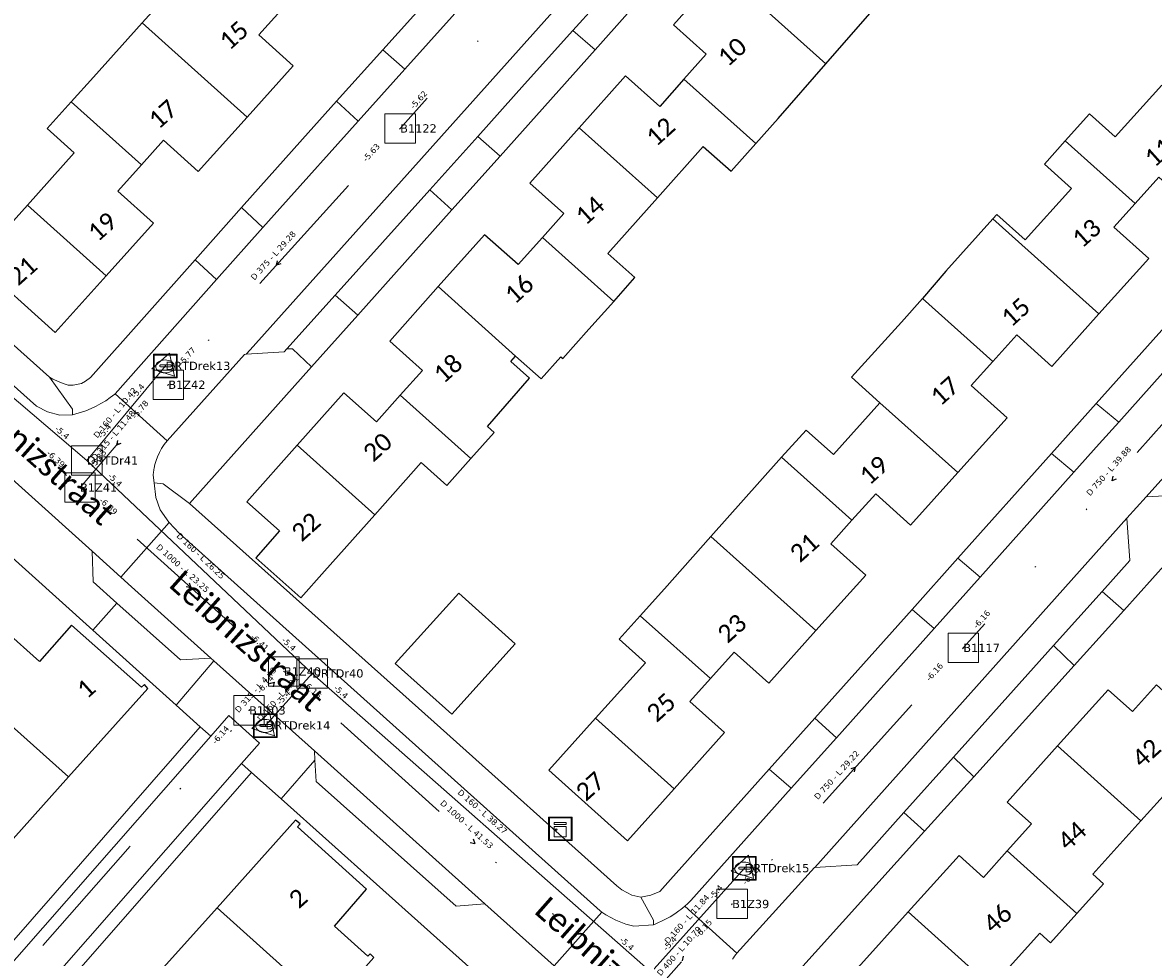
# Model space of a CAD drawing. Header units: metres. Extents: x 113074 to 114313, y 482627 to 483855.
# Tile 25 of 78: x 113258 to 113354, y 483353 to 483432. Entities that reach past the tile are written whole.
import ezdxf
from ezdxf.enums import TextEntityAlignment as Align

# ---------------------------------------------------------------- set-up
doc = ezdxf.new("R2010")
doc.units = ezdxf.units.M
doc.header["$MEASUREMENT"] = 0
doc.linetypes.add('DGN Style 6', pattern=[30.473618, 0.016022, -6.408752, 11.215317, -6.408752, 0.016022, -6.408752])
for name, color, linetype, lineweight in [('BGT-Lijnen - Huisnummer overig (t)', 252, 'Continuous', 13), ('BGT-Lijnen - IMKL   Bijzondere knoop (p)', 252, 'Continuous', 13), ('BGT-Lijnen - KST Openbare verlichtingskast (p)', 7, 'Continuous', 13), ('BGT-Lijnen - ORL Straatnaam (t)', 7, 'Continuous', 13), ('BGT-Lijnen - PND grondvlak pand (v_mv)', 1, 'Continuous', 13), ('BGT-Lijnen - WGD Inrit (v)', 7, 'Continuous', 13), ('BGT-Lijnen - WGD Parkeervlak (v)', 7, 'Continuous', 13), ('BGT-Lijnen - WGD Rijbaan - Lokale weg (v)', 7, 'Continuous', 13), ('BGT-Lijnen - WGD Rijbaan - Lokale weg verkeersdrempel (v)', 7, 'Continuous', 13), ('BGT-Lijnen - WGD Voetpad (v)', 7, 'Continuous', 13), ('Riolering - BOBs', 7, 'Continuous', 13), ('Riolering - Drainage', 254, 'Continuous', 13), ('Riolering - Gemengd riool', 7, 'Continuous', 13), ('Riolering - KNOOP_NUMMER', 7, 'Continuous', 13), ('Riolering - KNOOP_RIOOLPUT', 7, 'Continuous', 13), ('Riolering - Leidingtekst', 7, 'Continuous', 13), ('Riolering - Level 63', 7, 'Continuous', 13), ('Riolering - RIO-KNP', 4, 'Continuous', 13), ('Riolering - Stroomrichting', 7, 'Continuous', 13)]:
    doc.layers.add(name, color=color, linetype=linetype, lineweight=lineweight)
doc.styles.add('Style-Calibri', font='calibri.ttf')
doc.styles.add('Style-Verdana', font='verdana.ttf')

# ---------------------------------------------------------------- blocks, each defined once
blk = doc.blocks.new('KST Openbare Verlichtingskast')
at = {"layer": 'BGT-Lijnen - KST Openbare verlichtingskast (p)', "color": 40, "lineweight": 13, "flags": 128}
for points in [[(-92.7, -87.4), (-92.7, 88.4)], [(-88.4, 92.7), (87.6, 92.7)], [(91.9, 88.4), (91.9, -87.4)], [(87.6, -91.7), (-88.4, -91.7)]]:
    blk.add_lwpolyline(points, dxfattribs=at)
at = {"layer": 'BGT-Lijnen - KST Openbare verlichtingskast (p)', "color": 40, "lineweight": 13}
blk.add_circle((-35.4, -6.8), 7.09, dxfattribs=at)
at = {"layer": 'BGT-Lijnen - KST Openbare verlichtingskast (p)', "color": 40, "lineweight": 13, "extrusion": (0, 0, -1)}
for centre, start, end in [((88.4, 88.4), 359.99996, 90.00004), ((-87.6, 88.4), 89.99996, 180.00004), ((88.4, -87.4), 269.99996, 0.00004), ((-87.6, -87.4), 179.99996, 270.00004)]:
    blk.add_arc(centre, 4.32, start, end, dxfattribs=at)
at = {"layer": 'BGT-Lijnen - KST Openbare verlichtingskast (p)', "color": 40, "lineweight": 13}
for points in [[(-100, 100), (100, 100), (100, -100), (-100, -100)], [(-52.4, 52.8), (49.9, 52.8), (49.9, 37.5), (-52.4, 37.5)], [(-52.4, 21.3), (49.9, 21.3), (49.9, -66.4), (-52.4, -66.4)]]:
    blk.add_3dface(points, dxfattribs=at)
blk = doc.blocks.new('IMKL Bijzondere knoop')
at = {"layer": 'BGT-Lijnen - IMKL   Bijzondere knoop (p)', "linetype": 'Continuous', "lineweight": 13}
for p, q in [((-38.9, 7.5), (39.1, 7.5)), ((-38.9, -8.8), (39.1, -8.8))]:
    blk.add_line(p, q, dxfattribs=at)
blk.add_arc((-40.4, -0.6), 8.3, 79.38185, 280.61815, dxfattribs=at)
at = {"layer": 'BGT-Lijnen - IMKL   Bijzondere knoop (p)', "linetype": 'Continuous', "lineweight": 13, "extrusion": (0, 0, -1)}
blk.add_arc((-41.2, -0.6), 8.42, 75.85377, 284.14623, dxfattribs=at)
at = {"layer": 'BGT-Lijnen - IMKL   Bijzondere knoop (p)', "linetype": 'Continuous', "lineweight": 13}
blk.add_ellipse((-3.6, -5.2), major_axis=(-79.3, -0.2), ratio=0.699465, dxfattribs=at)
for points in [[(-101.2, 97.8), (98.6, 97.8), (98.6, -102), (-101.2, -102)], [(-95, 91.6), (92.5, 91.6), (92.5, -95.9), (-95, -95.9)]]:
    blk.add_3dface(points, dxfattribs=at)
blk = doc.blocks.new('CDE bijzonder')
at = {"layer": 'Riolering - RIO-KNP', "color": 172}
for p, q in [((-1.144, -0.257), (0.343, 1.081)), ((0.343, 1.081), (0.758, -0.876)), ((0.758, -0.876), (-1.144, -0.257))]:
    blk.add_line(p, q, dxfattribs=at)
blk.add_3dface([(-1.144, -0.257), (0.343, 1.081), (0.758, -0.876)], dxfattribs=at)
blk = doc.blocks.new('rioput')
at = {"layer": 'Riolering - Level 63', "linetype": 'Continuous', "lineweight": 13}
blk.add_3dface([(-1.293, 1.244), (1.292, 1.244), (1.292, -1.244), (-1.293, -1.244)], dxfattribs=at)

msp = doc.modelspace()

# ---------------------------------------------------------------- linework, layer by layer
at = {"layer": 'BGT-Lijnen - PND grondvlak pand (v_mv)', "linetype": 'Continuous', "lineweight": 25, "flags": 128}
for points in [[(113272.063, 483436.395), (113268.147, 483432.039), (113277.043, 483424.062)], [(113317.245, 483436.487), (113313.145, 483431.883), (113315.933, 483429.4)], [(113326.062, 483428.572), (113317.245, 483436.487)], [(113317.245, 483436.487), (113326.062, 483428.572), (113329.969, 483433.047)], [(113278.038, 483431.014), (113280.145, 483433.36)], [(113268.147, 483432.039), (113264.013, 483427.442), (113262.134, 483425.349)], [(113277.043, 483424.062), (113268.147, 483432.039)], [(113277.043, 483424.062), (113280.944, 483428.405), (113278.038, 483431.014)], [(113315.933, 483429.4), (113314.042, 483427.277), (113320.126, 483421.816)], [(113320.126, 483421.816), (113322.022, 483423.945), (113326.062, 483428.572)], [(113309.083, 483427.544), (113305.172, 483423.152), (113311.788, 483417.215)], [(113314.042, 483427.277), (113311.982, 483424.963), (113309.083, 483427.544)], [(113318.041, 483419.474), (113320.126, 483421.816), (113314.042, 483427.277)], [(113354.521, 483426.772), (113350.567, 483422.373), (113348.391, 483424.329)], [(113268.087, 483420.011), (113262.134, 483425.349), (113260.104, 483423.089)], [(113262.134, 483425.349), (113268.087, 483420.011), (113269.956, 483422.091)], [(113269.956, 483422.091), (113272.899, 483419.448), (113277.043, 483424.062)], [(113348.391, 483424.329), (113346.33, 483422.037), (113352.249, 483416.727)], [(113260.104, 483423.089), (113262.396, 483421.03), (113258.418, 483416.601)], [(113311.788, 483417.215), (113305.172, 483423.152), (113300.987, 483418.453)], [(113352.249, 483416.727), (113346.33, 483422.037), (113344.569, 483420.078)], [(113311.788, 483417.215), (113315.676, 483421.581), (113318.041, 483419.474)], [(113269.096, 483415.087), (113266.09, 483417.788), (113268.087, 483420.011)], [(113344.569, 483420.078), (113346.863, 483418.016), (113342.953, 483413.666)], [(113300.987, 483418.453), (113303.859, 483415.896), (113302.052, 483413.867)], [(113352.249, 483416.727), (113354.27, 483418.975), (113357.216, 483416.327)], [(113309.883, 483410.469), (113307.595, 483412.507), (113311.788, 483417.215)], [(113258.418, 483416.601), (113254.1, 483411.794), (113260.763, 483405.81)], [(113260.763, 483405.81), (113265.086, 483410.622), (113258.418, 483416.601)], [(113258.418, 483416.601), (113265.086, 483410.622), (113269.096, 483415.087)], [(113353.42, 483412.08), (113350.462, 483414.738), (113352.249, 483416.727)], [(113340.215, 483415.441), (113336.221, 483411.002), (113334.257, 483408.703)], [(113342.953, 483413.666), (113340.553, 483415.816), (113340.215, 483415.441)], [(113349.197, 483407.383), (113340.215, 483415.441)], [(113340.215, 483415.441), (113349.197, 483407.383), (113353.42, 483412.08)], [(113297.148, 483414.098), (113293.231, 483409.7), (113299.781, 483403.822)], [(113302.052, 483413.867), (113299.998, 483411.56), (113297.148, 483414.098)], [(113305.977, 483406.082), (113308.087, 483408.452), (113302.052, 483413.867)], [(113302.052, 483413.867), (113308.087, 483408.452), (113309.883, 483410.469)], [(113293.231, 483409.7), (113289.111, 483405.073), (113291.882, 483402.605)], [(113299.36, 483403.35), (113299.781, 483403.822), (113293.231, 483409.7)], [(113340.209, 483403.363), (113334.257, 483408.703), (113332.456, 483406.699)], [(113334.257, 483408.703), (113340.209, 483403.363), (113342.234, 483405.616)], [(113332.456, 483406.699), (113328.246, 483402.016), (113330.639, 483399.865)], [(113342.234, 483405.616), (113345.207, 483402.944), (113349.197, 483407.383)], [(113303.619, 483403.756), (113303.779, 483403.614), (113305.977, 483406.082)], [(113299.781, 483403.822), (113301.955, 483401.886), (113303.619, 483403.756)], [(113297.39, 483397.847), (113300.968, 483401.947), (113299.36, 483403.35)], [(113341.409, 483398.581), (113338.367, 483401.315), (113340.209, 483403.363)], [(113291.882, 483402.605), (113290.011, 483400.504), (113295.996, 483395.135)], [(113285.241, 483400.715), (113281.275, 483396.262), (113287.84, 483390.369)], [(113290.011, 483400.504), (113288.006, 483398.252), (113285.241, 483400.715)], [(113293.964, 483392.853), (113295.996, 483395.135), (113290.011, 483400.504)], [(113330.639, 483399.865), (113326.696, 483395.479), (113324.388, 483397.553)], [(113333.241, 483389.495), (113337.24, 483393.943), (113330.639, 483399.865)], [(113330.639, 483399.865), (113337.24, 483393.943), (113341.409, 483398.581)], [(113295.996, 483395.135), (113297.959, 483397.34), (113297.39, 483397.847)], [(113324.388, 483397.553), (113322.316, 483395.249), (113328.268, 483389.91)], [(113287.84, 483390.369), (113281.275, 483396.262), (113277.01, 483391.472)], [(113328.268, 483389.91), (113322.316, 483395.249), (113320.46, 483393.184)], [(113287.84, 483390.369), (113291.782, 483394.796), (113293.964, 483392.853)], [(113320.46, 483393.184), (113316.329, 483388.536), (113325.215, 483380.565)], [(113277.01, 483391.472), (113279.764, 483389.019), (113277.783, 483386.729)], [(113328.268, 483389.91), (113330.284, 483392.153), (113333.241, 483389.495)], [(113283.597, 483385.605), (113287.84, 483390.369)], [(113326.477, 483387.916), (113328.268, 483389.91)], [(113316.329, 483388.536), (113312.388, 483384.102), (113310.342, 483381.826)], [(113325.215, 483380.565), (113316.329, 483388.536)], [(113325.215, 483380.565), (113329.434, 483385.258), (113326.477, 483387.916)], [(113277.783, 483386.729), (113281.581, 483383.342), (113283.597, 483385.605)], [(113299.736, 483379.434), (113294.955, 483383.737), (113289.59, 483377.777)], [(113316.277, 483376.501), (113310.342, 483381.826), (113308.551, 483379.833)], [(113310.342, 483381.826), (113316.277, 483376.501), (113318.299, 483378.75)], [(113262.158, 483381.029), (113259.436, 483377.959), (113256.484, 483380.594)], [(113268.332, 483375.986), (113268.079, 483375.771), (113262.158, 483381.029)], [(113256.484, 483380.594), (113252.719, 483376.356), (113261.903, 483368.169)], [(113308.551, 483379.833), (113310.777, 483377.832), (113306.557, 483373.138)], [(113318.299, 483378.75), (113321.222, 483376.123), (113325.215, 483380.565)], [(113289.59, 483377.777), (113294.371, 483373.474), (113299.736, 483379.434)], [(113255.787, 483361.346), (113261.903, 483368.169), (113252.719, 483376.356)], [(113261.903, 483368.169), (113268.62, 483375.663), (113268.332, 483375.986)], [(113317.476, 483371.92), (113314.535, 483374.563), (113316.277, 483376.501)], [(113359.964, 483370.667), (113354.075, 483375.966), (113352.041, 483373.706)], [(113352.041, 483373.706), (113349.981, 483375.559), (113345.692, 483370.791)], [(113306.557, 483373.138), (113302.599, 483368.735), (113309.244, 483362.762)], [(113306.557, 483373.138), (113313.208, 483367.172), (113317.476, 483371.92)], [(113309.244, 483362.762), (113313.208, 483367.172), (113306.557, 483373.138)], [(113352.749, 483364.442), (113345.692, 483370.791), (113341.422, 483366.045)], [(113345.692, 483370.791), (113352.749, 483364.442), (113356.826, 483368.973)], [(113341.422, 483366.045), (113343.481, 483364.192), (113341.428, 483361.911)], [(113281.522, 483364.2), (113281.134, 483364.511), (113274.485, 483357.088)], [(113349.575, 483359.119), (113348.683, 483359.922), (113352.749, 483364.442)], [(113287.161, 483358.656), (113281.304, 483363.943), (113281.522, 483364.2)], [(113347.319, 483356.611), (113341.428, 483361.911), (113339.401, 483359.658)], [(113341.428, 483361.911), (113347.319, 483356.611), (113349.575, 483359.119)], [(113339.401, 483359.658), (113337.342, 483361.511), (113333.046, 483356.736)], [(113287.248, 483352.994), (113284.425, 483355.524), (113287.161, 483358.656)], [(113274.485, 483357.088), (113268.181, 483350.05), (113274.445, 483344.438)], [(113274.485, 483357.088), (113283.965, 483348.597), (113287.775, 483352.865)], [(113280.114, 483344.284), (113283.965, 483348.597), (113274.485, 483357.088)], [(113340.104, 483350.385), (113333.046, 483356.736), (113328.782, 483351.997)], [(113333.046, 483356.736), (113340.104, 483350.385), (113344.19, 483354.928)], [(113344.19, 483354.928), (113345.082, 483354.125), (113347.319, 483356.611)], [(113287.775, 483352.865), (113287.445, 483353.178), (113287.248, 483352.994)]]:
    msp.add_lwpolyline(points, dxfattribs=at)
at = {"layer": 'BGT-Lijnen - WGD Inrit (v)', "linetype": 'Continuous', "lineweight": 13, "flags": 128}
for points in [[(113310.35, 483434.044), (113308.51, 483435.7), (113304.631, 483431.39)], [(113304.631, 483431.39), (113306.515, 483429.764), (113309.263, 483432.838)], [(113290.39, 483428.118), (113288.533, 483429.764), (113284.606, 483425.397)], [(113284.606, 483425.397), (113286.447, 483423.722), (113290.39, 483428.118)], [(113298.463, 483420.758), (113296.568, 483422.422), (113292.499, 483417.89)], [(113292.499, 483417.89), (113294.382, 483416.193), (113298.463, 483420.758)], [(113278.365, 483414.698), (113276.56, 483416.391), (113272.621, 483411.966)], [(113272.621, 483411.966), (113274.443, 483410.29), (113278.365, 483414.698)], [(113286.409, 483407.275), (113284.482, 483408.964), (113280.398, 483404.416)], [(113282.496, 483402.898), (113286.409, 483407.275)], [(113280.398, 483404.416), (113280.886, 483404.427), (113282.496, 483402.898)], [(113350.87, 483398.227), (113348.971, 483399.812), (113345.174, 483395.566)], [(113349.221, 483396.381), (113350.87, 483398.227)], [(113345.174, 483395.566), (113347.067, 483393.974), (113349.221, 483396.381)], [(113339.128, 483385.101), (113337.24, 483386.696), (113333.363, 483382.361)], [(113333.363, 483382.361), (113335.238, 483380.754), (113339.128, 483385.101)], [(113351.303, 483382.275), (113349.452, 483383.876), (113345.357, 483379.308)], [(113350.016, 483380.837), (113351.303, 483382.275)], [(113345.357, 483379.308), (113347.098, 483377.604), (113350.016, 483380.837)], [(113326.954, 483371.496), (113325.129, 483373.155), (113321.268, 483368.838)], [(113321.268, 483368.838), (113323.118, 483367.208), (113326.954, 483371.496)], [(113338.598, 483368.184), (113336.864, 483369.836), (113332.661, 483365.15)], [(113332.661, 483365.15), (113334.429, 483363.564), (113338.598, 483368.184)]]:
    msp.add_lwpolyline(points, dxfattribs=at)
at = {"layer": 'BGT-Lijnen - WGD Parkeervlak (v)', "linetype": 'Continuous', "lineweight": 13, "flags": 128}
for points in [[(113311.142, 483442.18), (113277.301, 483404.348), (113276.962, 483403.97)], [(113304.631, 483431.39), (113308.51, 483435.7), (113310.765, 483438.206)], [(113296.568, 483422.422), (113300.544, 483426.849), (113304.631, 483431.39)], [(113388.379, 483431.065), (113353.188, 483391.894), (113356.798, 483392.083)], [(113292.499, 483417.89), (113296.568, 483422.422)], [(113280.398, 483404.416), (113284.482, 483408.964), (113292.499, 483417.89)], [(113276.962, 483403.97), (113280.176, 483404.169), (113280.398, 483404.416)], [(113351.801, 483386.495), (113351.553, 483390.081), (113325.129, 483360.504)], [(113267.237, 483384.281), (113266.339, 483385.088), (113263.896, 483387.282)], [(113263.896, 483387.282), (113264.001, 483384.686), (113266.005, 483382.893)], [(113345.357, 483379.308), (113349.452, 483383.876), (113351.801, 483386.495)], [(113273.966, 483378.236), (113267.237, 483384.281)], [(113266.005, 483382.893), (113271.382, 483378.081), (113273.966, 483378.236)], [(113332.661, 483365.15), (113336.864, 483369.836), (113345.357, 483379.308)], [(113282.74, 483370.371), (113282.779, 483369.597), (113282.871, 483367.771)], [(113297.182, 483357.425), (113282.74, 483370.371)], [(113282.871, 483367.771), (113294.733, 483357.228), (113297.182, 483357.425)], [(113325.129, 483360.504), (113328.699, 483360.731), (113332.661, 483365.15)]]:
    msp.add_lwpolyline(points, dxfattribs=at)
at = {"layer": 'BGT-Lijnen - WGD Rijbaan - Lokale weg (v)', "linetype": 'Continuous', "lineweight": 13, "flags": 128}
for points in [[(113276.962, 483403.97), (113277.301, 483404.348), (113311.142, 483442.18)], [(113302.375, 483441.481), (113298.408, 483437.058), (113290.39, 483428.118)], [(113353.188, 483391.894), (113388.379, 483431.065)], [(113290.39, 483428.118), (113286.447, 483423.722), (113279.803, 483416.314)], [(113279.803, 483416.314), (113278.365, 483414.698), (113274.443, 483410.29)], [(113362.934, 483411.727), (113359.028, 483407.356), (113350.87, 483398.227)], [(113274.443, 483410.29), (113265.846, 483400.627), (113270.269, 483396.647)], [(113270.269, 483396.647), (113276.807, 483403.96), (113276.962, 483403.97)], [(113350.87, 483398.227), (113349.221, 483396.381), (113347.067, 483393.974)], [(113347.067, 483393.974), (113339.128, 483385.101), (113335.238, 483380.754)], [(113325.129, 483360.504), (113351.553, 483390.081), (113353.188, 483391.894)], [(113271.265, 483388.816), (113270.443, 483389.708), (113266.339, 483385.088)], [(113306.94, 483356.834), (113271.265, 483388.816)], [(113266.339, 483385.088), (113267.237, 483384.281), (113273.966, 483378.236)], [(113335.238, 483380.754), (113326.954, 483371.496), (113323.118, 483367.208)], [(113273.966, 483378.236), (113274.229, 483378.001), (113282.74, 483370.371)], [(113275.473, 483373.365), (113273.951, 483371.63), (113235.054, 483327.277)], [(113276.558, 483369.308), (113278.077, 483371.04), (113275.473, 483373.365)], [(113282.74, 483370.371), (113297.182, 483357.425), (113303.051, 483352.177)], [(113237.007, 483324.215), (113237.688, 483324.992), (113276.558, 483369.308)], [(113323.118, 483367.208), (113314.616, 483357.707), (113314.535, 483357.622)], [(113318.528, 483353.245), (113325.103, 483360.502), (113325.129, 483360.504)], [(113303.051, 483352.177), (113307.091, 483356.725), (113306.94, 483356.834)], [(113314.198, 483357.296), (113314.11, 483357.218), (113318.528, 483353.245)], [(113314.369, 483357.457), (113314.284, 483357.376), (113314.198, 483357.296)], [(113314.535, 483357.622), (113314.453, 483357.539), (113314.369, 483357.457)]]:
    msp.add_lwpolyline(points, dxfattribs=at)
at = {"layer": 'BGT-Lijnen - WGD Rijbaan - Lokale weg verkeersdrempel (v)', "linetype": 'Continuous', "lineweight": 13, "flags": 128}
for points in [[(113259.181, 483399.58), (113256.501, 483401.969), (113252.532, 483397.501)], [(113265.057, 483400.035), (113264.655, 483399.789), (113264.239, 483399.566)], [(113265.817, 483400.594), (113265.445, 483400.304), (113265.057, 483400.035)], [(113270.269, 483396.647), (113265.846, 483400.627), (113265.817, 483400.594)], [(113261.168, 483398.801), (113260.132, 483399.081), (113259.181, 483399.58)], [(113263.374, 483399.191), (113262.239, 483398.842), (113261.168, 483398.801)], [(113264.239, 483399.566), (113263.812, 483399.366), (113263.374, 483399.191)], [(113252.532, 483397.501), (113263.896, 483387.282), (113266.339, 483385.088)], [(113269.6, 483395.645), (113269.796, 483395.997), (113270.019, 483396.332)], [(113270.019, 483396.332), (113270.269, 483396.647)], [(113269.319, 483394.966), (113269.434, 483395.279), (113269.6, 483395.645)], [(113269.095, 483393.918), (113269.106, 483394.019), (113269.12, 483394.119)], [(113269.12, 483394.119), (113269.135, 483394.219), (113269.153, 483394.319)], [(113269.153, 483394.319), (113269.225, 483394.645), (113269.319, 483394.966)], [(113269.078, 483393.716), (113269.085, 483393.817), (113269.095, 483393.918)], [(113269.292, 483391.851), (113269.152, 483393.067), (113269.078, 483393.716)], [(113270.409, 483389.744), (113269.655, 483390.78), (113269.292, 483391.851)], [(113266.339, 483385.088), (113270.443, 483389.708), (113270.409, 483389.744)], [(113313.618, 483356.82), (113313.253, 483356.565), (113312.873, 483356.332)], [(113313.95, 483357.081), (113313.786, 483356.948), (113313.618, 483356.82)], [(113318.528, 483353.245), (113314.11, 483357.218), (113313.95, 483357.081)], [(113307.091, 483356.725), (113303.051, 483352.177), (113314.641, 483341.815)], [(113308.281, 483356.026), (113307.429, 483356.481), (113307.091, 483356.725)], [(113309.794, 483355.542), (113309.125, 483355.707), (113308.281, 483356.026)], [(113312.873, 483356.332), (113312.481, 483356.121), (113311.551, 483355.661)], [(113311.551, 483355.661), (113311.46, 483355.655), (113309.794, 483355.542)], [(113318.155, 483352.727), (113318.242, 483352.861), (113318.333, 483352.992)], [(113318.333, 483352.992), (113318.429, 483353.12), (113318.528, 483353.245)]]:
    msp.add_lwpolyline(points, dxfattribs=at)
at = {"layer": 'BGT-Lijnen - WGD Voetpad (v)', "linetype": 'Continuous', "lineweight": 13, "flags": 128}
for points in [[(113298.408, 483437.058), (113296.585, 483438.717), (113288.533, 483429.764)], [(113288.533, 483429.764), (113290.39, 483428.118), (113298.408, 483437.058)], [(113306.515, 483429.764), (113304.631, 483431.39), (113300.544, 483426.849)], [(113298.463, 483420.758), (113306.515, 483429.764)], [(113300.544, 483426.849), (113296.568, 483422.422), (113298.463, 483420.758)], [(113286.447, 483423.722), (113284.606, 483425.397), (113281.718, 483422.186)], [(113278.365, 483414.698), (113279.803, 483416.314), (113286.447, 483423.722)], [(113281.718, 483422.186), (113276.56, 483416.391), (113278.365, 483414.698)], [(113260.292, 483402.032), (113244.835, 483415.829), (113240.219, 483419.961)], [(113294.382, 483416.193), (113292.499, 483417.89), (113284.482, 483408.964)], [(113284.482, 483408.964), (113286.409, 483407.275), (113294.382, 483416.193)], [(113274.443, 483410.29), (113272.621, 483411.966), (113263.76, 483402.011)], [(113265.817, 483400.594), (113265.846, 483400.627), (113274.443, 483410.29)], [(113359.028, 483407.356), (113357.173, 483408.982), (113348.971, 483399.812)], [(113348.971, 483399.812), (113350.87, 483398.227), (113359.028, 483407.356)], [(113276.962, 483403.97), (113276.807, 483403.96), (113270.269, 483396.647)], [(113280.398, 483404.416), (113280.176, 483404.169), (113276.962, 483403.97)], [(113282.496, 483402.898), (113280.886, 483404.427), (113280.398, 483404.416)], [(113272.163, 483391.34), (113282.496, 483402.898)], [(113239.389, 483402.702), (113263.968, 483380.6), (113266.005, 483382.893)], [(113256.501, 483401.969), (113259.181, 483399.58), (113260.132, 483399.081)], [(113262.239, 483398.842), (113262.23, 483399.315), (113260.292, 483402.032)], [(113260.573, 483401.864), (113260.292, 483402.032), (113262.23, 483399.315)], [(113261.865, 483401.364), (113261.45, 483401.491), (113260.573, 483401.864)], [(113263.76, 483402.011), (113263.332, 483401.677), (113262.996, 483401.499)], [(113262.996, 483401.499), (113262.31, 483401.356), (113261.865, 483401.364)], [(113264.239, 483399.566), (113264.655, 483399.789), (113265.057, 483400.035)], [(113265.057, 483400.035), (113265.445, 483400.304), (113265.817, 483400.594)], [(113260.132, 483399.081), (113261.168, 483398.801), (113262.239, 483398.842)], [(113262.23, 483399.315), (113262.239, 483398.842), (113263.374, 483399.191)], [(113263.374, 483399.191), (113263.812, 483399.366), (113264.239, 483399.566)], [(113263.896, 483387.282), (113252.532, 483397.501)], [(113270.269, 483396.647), (113270.019, 483396.332), (113269.796, 483395.997)], [(113269.434, 483395.279), (113269.319, 483394.966), (113269.225, 483394.645)], [(113269.796, 483395.997), (113269.6, 483395.645), (113269.434, 483395.279)], [(113347.067, 483393.974), (113345.174, 483395.566), (113337.24, 483386.696)], [(113269.135, 483394.219), (113269.12, 483394.119), (113269.106, 483394.019)], [(113269.225, 483394.645), (113269.153, 483394.319), (113269.135, 483394.219)], [(113269.085, 483393.817), (113269.078, 483393.716), (113269.152, 483393.067)], [(113269.106, 483394.019), (113269.095, 483393.918), (113269.085, 483393.817)], [(113337.24, 483386.696), (113339.128, 483385.101), (113347.067, 483393.974)], [(113272.163, 483391.34), (113269.926, 483392.996), (113269.152, 483393.067)], [(113269.152, 483393.067), (113269.292, 483391.851), (113269.655, 483390.78)], [(113269.152, 483393.067), (113269.926, 483392.996), (113272.163, 483391.34)], [(113293.416, 483372.319), (113272.163, 483391.34)], [(113349.452, 483383.876), (113351.303, 483382.275), (113359.793, 483391.759)], [(113356.798, 483392.083), (113353.188, 483391.894), (113351.553, 483390.081)], [(113269.655, 483390.78), (113270.409, 483389.744), (113270.443, 483389.708)], [(113270.443, 483389.708), (113271.265, 483388.816), (113306.94, 483356.834)], [(113351.553, 483390.081), (113351.801, 483386.495), (113349.452, 483383.876)], [(113266.005, 483382.893), (113264.001, 483384.686), (113263.896, 483387.282)], [(113266.005, 483382.893), (113263.968, 483380.6), (113271.019, 483374.26)], [(113273.966, 483378.236), (113271.382, 483378.081), (113266.005, 483382.893)], [(113335.238, 483380.754), (113333.363, 483382.361), (113325.129, 483373.155)], [(113325.129, 483373.155), (113326.954, 483371.496), (113335.238, 483380.754)], [(113347.098, 483377.604), (113345.357, 483379.308), (113336.864, 483369.836)], [(113271.019, 483374.26), (113274.229, 483378.001), (113273.966, 483378.236)], [(113274.229, 483378.001), (113271.019, 483374.26), (113273.061, 483372.423)], [(113282.74, 483370.371), (113274.229, 483378.001)], [(113336.864, 483369.836), (113338.598, 483368.184), (113347.098, 483377.604)], [(113273.061, 483372.423), (113273.951, 483371.63), (113275.473, 483373.365)], [(113275.473, 483373.365), (113278.077, 483371.04), (113276.558, 483369.308)], [(113273.951, 483371.63), (113273.061, 483372.423), (113234.24, 483327.991)], [(113308.765, 483358.604), (113308.367, 483358.938), (113293.416, 483372.319)], [(113234.24, 483327.991), (113235.054, 483327.277), (113273.951, 483371.63)], [(113279.919, 483366.305), (113282.779, 483369.597), (113282.74, 483370.371)], [(113277.406, 483368.552), (113276.558, 483369.308), (113237.688, 483324.992)], [(113276.558, 483369.308), (113277.406, 483368.552), (113279.919, 483366.305)], [(113282.779, 483369.597), (113279.919, 483366.305), (113296.064, 483351.865)], [(113294.733, 483357.228), (113282.871, 483367.771), (113282.779, 483369.597)], [(113237.688, 483324.992), (113238.579, 483324.211), (113277.406, 483368.552)], [(113323.118, 483367.208), (113321.268, 483368.838), (113312.9, 483359.483)], [(113314.535, 483357.622), (113314.616, 483357.707), (113323.118, 483367.208)], [(113334.429, 483363.564), (113332.661, 483365.15), (113328.699, 483360.731)], [(113318.193, 483349.355), (113320.521, 483348.152), (113334.429, 483363.564)], [(113328.699, 483360.731), (113325.129, 483360.504), (113325.103, 483360.502)], [(113325.103, 483360.502), (113318.528, 483353.245), (113318.429, 483353.12)], [(113312.9, 483359.483), (113311.984, 483358.458), (113311.235, 483358.147)], [(113310.384, 483357.997), (113309.636, 483358.15), (113308.765, 483358.604)], [(113311.235, 483358.147), (113310.384, 483357.997), (113311.452, 483356.047)], [(113311.46, 483355.655), (113311.452, 483356.047), (113310.384, 483357.997)], [(113303.051, 483352.177), (113297.182, 483357.425), (113294.733, 483357.228)], [(113306.94, 483356.834), (113307.091, 483356.725), (113307.429, 483356.481)], [(113312.873, 483356.332), (113313.253, 483356.565), (113313.618, 483356.82)], [(113313.618, 483356.82), (113313.786, 483356.948), (113313.95, 483357.081)], [(113313.95, 483357.081), (113314.11, 483357.218), (113314.198, 483357.296)], [(113314.198, 483357.296), (113314.284, 483357.376), (113314.369, 483357.457)], [(113314.369, 483357.457), (113314.453, 483357.539), (113314.535, 483357.622)], [(113307.429, 483356.481), (113308.281, 483356.026), (113309.125, 483355.707)], [(113311.452, 483356.047), (113311.46, 483355.655), (113311.551, 483355.661)], [(113311.551, 483355.661), (113312.481, 483356.121), (113312.873, 483356.332)], [(113309.125, 483355.707), (113309.794, 483355.542), (113311.46, 483355.655)], [(113318.429, 483353.12), (113318.333, 483352.992), (113318.242, 483352.861)]]:
    msp.add_lwpolyline(points, dxfattribs=at)
at = {"layer": 'Riolering - Drainage', "linetype": 'Continuous', "lineweight": 13, "flags": 128}
for points in [[(113241.44, 483413.74), (113263.46, 483394.97)], [(113263.46, 483394.97), (113270.12, 483402.99)], [(113263.46, 483394.97), (113282.54, 483376.94)], [(113282.54, 483376.94), (113278.59, 483372.54)], [(113282.54, 483376.94), (113311.26, 483351.64)], [(113311.26, 483351.64), (113319.17, 483360.45)]]:
    msp.add_lwpolyline(points, dxfattribs=at)
at = {"layer": 'Riolering - Gemengd riool', "color": 94, "linetype": 'DGN Style 6', "lineweight": 13, "flags": 128}
for points in [[(113317, 483453.4), (113290, 483423.1)], [(113290, 483423.1), (113270.36, 483401.39)], [(113238.82, 483414.21), (113262.88, 483392.68)], [(113364.2, 483408.9), (113337.7, 483379.1)], [(113270.36, 483401.39), (113262.88, 483392.68)], [(113262.88, 483392.68), (113280.15, 483377.11)], [(113337.7, 483379.1), (113318.12, 483357.41)], [(113277.2, 483373.81), (113280.15, 483377.11)], [(113280.15, 483377.11), (113311, 483349.3)], [(113235.226, 483325.954), (113277.2, 483373.81)], [(113318.12, 483357.41), (113311, 483349.3)]]:
    msp.add_lwpolyline(points, dxfattribs=at)
at = {"layer": 'Riolering - KNOOP_RIOOLPUT', "color": 7, "linetype": 'Continuous', "lineweight": 13}
for p in [(113290, 483423.1), (113270.12, 483402.99), (113270.36, 483401.39), (113263.46, 483394.97), (113262.88, 483392.68), (113337.7, 483379.1), (113280.15, 483377.11), (113282.54, 483376.94), (113277.2, 483373.81), (113278.59, 483372.54), (113319.17, 483360.45), (113318.12, 483357.41)]:
    msp.add_point(p, dxfattribs=at)
at = {"layer": 'Riolering - Stroomrichting', "color": 30, "linetype": 'Continuous', "lineweight": 25, "flags": 128}
for points in [[(113279.593, 483411.894), (113279.509, 483411.503)], [(113279.89, 483411.626), (113279.509, 483411.503)], [(113266.042, 483396.669), (113265.968, 483396.276)], [(113266.346, 483396.409), (113265.968, 483396.276)], [(113350.366, 483393.645), (113350.285, 483393.253)], [(113350.665, 483393.379), (113350.285, 483393.253)], [(113272.135, 483384.606), (113272.258, 483384.225)], [(113271.867, 483384.308), (113272.258, 483384.225)], [(113278.961, 483376.081), (113279.341, 483376.206)], [(113279.259, 483375.814), (113279.341, 483376.206)], [(113328.2, 483368.874), (113328.58, 483368.997)], [(113328.496, 483368.606), (113328.58, 483368.997)], [(113295.927, 483362.618), (113296.318, 483362.535)], [(113296.195, 483362.916), (113296.318, 483362.535)], [(113313.978, 483352.996), (113313.9, 483352.604)]]:
    msp.add_lwpolyline(points, dxfattribs=at)

# ---------------------------------------------------------------- block references
at = {"layer": 'BGT-Lijnen - IMKL   Bijzondere knoop (p)', "linetype": 'Continuous', "lineweight": 13, "xscale": 0.0100096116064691, "yscale": 0.0100096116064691}
for p in [(113270.12, 483402.99), (113278.59, 483372.54), (113319.17, 483360.45)]:
    msp.add_blockref('IMKL Bijzondere knoop', p, dxfattribs=at)
at = {"layer": 'BGT-Lijnen - KST Openbare verlichtingskast (p)', "color": 1, "linetype": 'Continuous', "lineweight": 13, "xscale": 0.01, "yscale": 0.01}
msp.add_blockref('KST Openbare Verlichtingskast', (113303.576, 483363.773), dxfattribs=at)
at = {"layer": 'Riolering - Level 63', "linetype": 'Continuous', "lineweight": 13}
for p in [(113290, 483423.1), (113270.36, 483401.39), (113263.46, 483394.97), (113262.88, 483392.68), (113337.7, 483379.1), (113280.15, 483377.11), (113282.54, 483376.94), (113277.2, 483373.81), (113318.12, 483357.41)]:
    msp.add_blockref('rioput', p, dxfattribs=at)
at = {"layer": 'Riolering - RIO-KNP', "color": 172}
for p in [(113270.12, 483402.99), (113278.59, 483372.54), (113319.17, 483360.45)]:
    msp.add_blockref('CDE bijzonder', p, dxfattribs=at)

# ---------------------------------------------------------------- texts
at = {"layer": 'BGT-Lijnen - Huisnummer overig (t)', "linetype": 'Continuous', "lineweight": 13, "style": 'Style-Calibri'}
for s, p in [('15', (113275.904, 483430.987)), ('10', (113318.119, 483429.589)), ('17', (113269.908, 483424.303)), ('12', (113312.054, 483422.832)), ('11', (113354.275, 483421.075)), ('14', (113306.072, 483416.159)), ('19', (113264.765, 483414.777)), ('13', (113348.137, 483414.235)), ('21', (113258.016, 483411.046)), ('16', (113300.081, 483409.484)), ('15', (113342.132, 483407.543)), ('18', (113294.048, 483402.76)), ('17', (113336.137, 483400.858)), ('20', (113288.089, 483396.117)), ('19', (113330.127, 483394.159)), ('22', (113282.024, 483389.361)), ('21', (113324.244, 483387.601)), ('23', (113318.106, 483380.762)), ('1', (113263.395, 483375.666)), ('25', (113312.101, 483374.07)), ('42', (113353.207, 483370.203)), ('27', (113306.107, 483367.384)), ('44', (113346.907, 483363.196)), ('2', (113281.355, 483357.9)), ('46', (113340.599, 483356.187))]:
    msp.add_text(s, height=1.5, rotation=41.85, dxfattribs=at).set_placement(p, align=Align.MIDDLE_CENTER)
at = {"layer": 'BGT-Lijnen - ORL Straatnaam (t)', "color": 7, "linetype": 'Continuous', "lineweight": 13, "style": 'Style-Calibri'}
for rotation, p in [(318.32151, (113259.307, 483395.463)), (318.32277, (113277.018, 483379.695)), (318.61642, (113307.992, 483352.089))]:
    msp.add_text('Leibnizstraat', height=2, rotation=rotation, dxfattribs=at).set_placement(p, align=Align.MIDDLE_CENTER)
at = {"layer": 'Riolering - BOBs', "color": 7, "linetype": 'Continuous', "lineweight": 13, "style": 'Style-Verdana'}
for s, rotation, p in [('-5.62', 48.29389, (113291.746, 483425.36)), ('-5.63', 47.86797, (113287.736, 483420.895)), ('-5.77', 47.86797, (113272.123, 483403.637)), ('-5.4', 50.30446, (113267.967, 483400.711)), ('-5.78', 49.33966, (113268.155, 483399.13)), ('-5.4', 50.30446, (113265.14, 483397.307)), ('-5.4', 319.55252, (113261.209, 483397.152)), ('-6.39', 318.18208, (113260.665, 483394.931)), ('-5.83', 49.33966, (113264.583, 483394.97)), ('-5.4', 316.62095, (113265.684, 483393.143)), ('-6.39', 317.96913, (113265.13, 483390.921)), ('-6.16', 48.35456, (113339.446, 483381.363)), ('-6.41', 317.96913, (113277.937, 483379.375)), ('-5.4', 316.62095, (113280.403, 483379.234)), ('-6.16', 47.92867, (113335.442, 483376.897)), ('-6.14', 48.19426, (113278.76, 483375.856)), ('-6.16', 317.96913, (113282.402, 483375.349)), ('-5.4', 48.0905, (113280.301, 483374.745)), ('-5.4', 318.62814, (113284.826, 483375.192)), ('-6.14', 48.73997, (113274.974, 483371.575)), ('-6.15', 47.92867, (113319.879, 483359.657)), ('-5.4', 48.08094, (113316.931, 483358.256)), ('-6.15', 48.71975, (113315.89, 483355.173)), ('-5.4', 318.62814, (113309.044, 483353.858)), ('-5.4', 48.08094, (113313.029, 483353.91))]:
    msp.add_text(s, height=0.5, rotation=rotation, dxfattribs=at).set_placement(p, align=Align.CENTER)
at = {"layer": 'Riolering - KNOOP_NUMMER', "color": 7, "linetype": 'Continuous', "lineweight": 13, "style": 'Style-Verdana'}
for s, p in [('B1122', (113290, 483423.1)), ('DRTDrek13', (113270.12, 483402.99)), ('B1Z42', (113270.36, 483401.39)), ('DRTDr41', (113263.46, 483394.97)), ('B1Z41', (113262.88, 483392.68)), ('B1117', (113337.7, 483379.1)), ('B1Z40', (113280.15, 483377.11)), ('DRTDr40', (113282.54, 483376.94)), ('B1103', (113277.2, 483373.81)), ('DRTDrek14', (113278.59, 483372.54)), ('DRTDrek15', (113319.17, 483360.45)), ('B1Z39', (113318.12, 483357.41))]:
    msp.add_text(s, height=0.7, dxfattribs=at).set_placement(p, align=Align.MIDDLE_LEFT)
at = {"layer": 'Riolering - Leidingtekst', "color": 7, "linetype": 'Continuous', "lineweight": 13, "style": 'Style-Verdana'}
for s, rotation, p in [('D 375 - L 29.28', 47.86586, (113279.432, 483412.164)), ('D 160 - L 10.42', 50.29295, (113266.046, 483398.866)), ('D 315 - L 11.48', 49.34458, (113265.875, 483396.935)), ('D 750 - L 39.88', 48.35453, (113350.203, 483393.912)), ('D 160 - L 26.25', 316.62071, (113272.933, 483386.706)), ('D 1000 - L 23.25', 317.96334, (113271.417, 483385.657)), ('D 315 - L 4.43', 48.20522, (113277.938, 483375.386)), ('D 160 - L 5.91', 48.08481, (113279.824, 483374.663)), ('D 750 - L 29.22', 47.9268, (113327.162, 483368.172)), ('D 160 - L 38.27', 318.62255, (113296.808, 483365.037)), ('D 1000 - L 41.53', 317.96665, (113295.476, 483363.967)), ('D 160 - L 11.84', 48.08113, (113314.469, 483355.963)), ('D 400 - L 10.79', 48.71918, (113313.813, 483353.262))]:
    msp.add_text(s, height=0.5, rotation=rotation, dxfattribs=at).set_placement(p, align=Align.CENTER)

doc.saveas('drawing.dxf')
